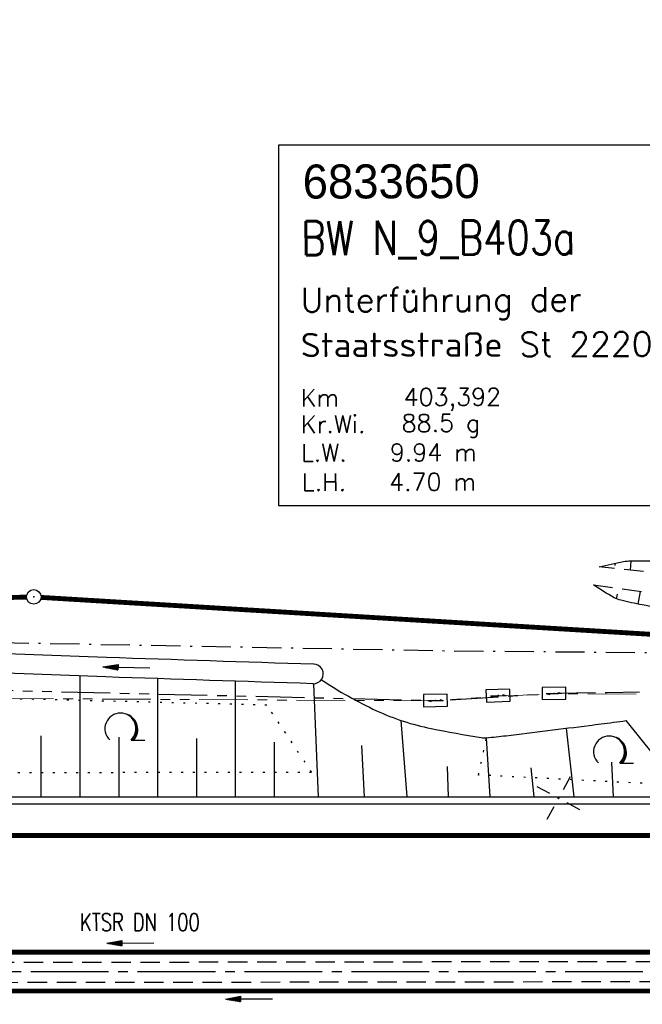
# Model space of a CAD drawing. Extents: x 0 to 1135, y 0 to 420.
# Tile 30 of 74: x 580 to 644, y 217 to 318. Entities that reach past the tile are written whole.
import ezdxf
from ezdxf.enums import TextEntityAlignment as Align

# ---------------------------------------------------------------- set-up
doc = ezdxf.new("R2010")
doc.units = 0
doc.header["$LTSCALE"] = 2
doc.header["$MEASUREMENT"] = 0
for name, pattern in [('ACHSE', [5.5, 4, -0.5, 0.5, -0.5]), ('AUSGEZOGEN', [0]), ('BAB-FM2', [2.6, 1.5, -0.5, 0.1, -0.5]), ('GESTRICH-X2', [1.5, 1, -0.5]), ('PHANTOMX2', [5, 2.5, -0.5, 0.5, -0.5, 0.5, -0.5]), ('PUNKTX2_STR', [0.6, 0.1, -0.5])]:
    doc.linetypes.add(name, pattern=pattern)
doc.layers.get('0').update_dxf_attribs({"color": 8, "linetype": 'AUSGEZOGEN'})
for name, color, linetype in [('ACHSETOP', 250, 'ACHSE'), ('BAB_FM', 8, 'BAB-FM2'), ('BOESCHG', 8, 'AUSGEZOGEN'), ('BW-SCHRIFT', 8, 'AUSGEZOGEN'), ('FBRTOP', 8, 'AUSGEZOGEN'), ('GRENZL-BAB', 7, 'AUSGEZOGEN'), ('GRENZP-BAB', 7, 'AUSGEZOGEN'), ('KANAL', 200, 'GESTRICH-X2'), ('Lichtwellenleiter COLT', 8, 'PHANTOMX2'), ('Lichtwellenleiter GLH', 8, 'PHANTOMX2'), ('MULDE', 8, 'AUSGEZOGEN'), ('NETZ', 250, 'AUSGEZOGEN'), ('NUTZUNG', 8, 'PUNKTX2_STR'), ('PFEIL', 200, 'CONTINUOUS'), ('PFEILTOP', 8, 'AUSGEZOGEN'), ('SIGNATUR', 8, 'AUSGEZOGEN'), ('TEXTO', 200, 'CONTINUOUS'), ('WALD', 8, 'AUSGEZOGEN'), ('WEG', 8, 'GESTRICH-X2')]:
    doc.layers.add(name, color=color, linetype=linetype)
doc.styles.add('ROMANS', font='romans.shx', dxfattribs={"width": 0.8})
doc.styles.add('UNIR-O', font='unir_o.shx')

# ---------------------------------------------------------------- blocks, each defined once
blk = doc.blocks.new('IKR')
at = {"color": 0}
for p, q in [((0, 1), (0, 2.5)), ((-2.5, 0), (-1, 0)), ((1, 0), (2.5, 0)), ((0, -2.5), (0, -1))]:
    blk.add_line(p, q, dxfattribs=at)
blk.add_circle((0, 0), 0.05, dxfattribs=at)
blk.add_point((0, 0), dxfattribs=at)
blk = doc.blocks.new('KS')
for p, q in [((-1.14, 0), (1.14, 0)), ((-1.14, 0), (-0.64, -0.15)), ((0.63, 0.15), (1.14, 0))]:
    blk.add_line(p, q)
blk.add_lwpolyline([(-1.76, -0.89), (1.74, -0.88), (1.73, 0.91), (-1.76, 0.91)], close=True)
blk.add_point((0, 0))
blk.add_point((0, 0))
blk = doc.blocks.new('LW')
at = {"color": 0}
blk.add_line((1.18, 0), (2.58, 0), dxfattribs=at)
for centre, radius, start, end in [((0.07, 1.19), 1.6, 312.7202, 226.7249), ((0.17, 1.08), 1.68, 321.1992, 68.9844), ((0.08, 1.13), 1.67, 319.2916, 65.2101)]:
    blk.add_arc(centre, radius, start, end, dxfattribs=at)
blk = doc.blocks.new('GST')
at = {"color": 0}
blk.add_circle((0, 0), 0.75, dxfattribs=at)
blk.add_point((0, 0), dxfattribs=at)
blk = doc.blocks.new('PFEIL2')
at = {"color": 0}
for p, q in [((0.88, 0), (-2.4, -0.01)), ((0.88, -0.27), (0.88, 0.28)), ((0.88, 0.28), (2.43, 0.01)), ((0.91, 0.27), (0.88, 0.26)), ((0.97, 0.26), (0.88, 0.25)), ((1.02, 0.25), (0.88, 0.23)), ((1.07, 0.24), (0.88, 0.21)), ((1.13, 0.23), (0.88, 0.19)), ((1.18, 0.22), (0.88, 0.17)), ((1.24, 0.21), (0.88, 0.15)), ((1.29, 0.21), (0.88, 0.14)), ((1.34, 0.2), (0.88, 0.12)), ((1.4, 0.19), (0.88, 0.1)), ((1.45, 0.18), (0.88, 0.08)), ((1.51, 0.17), (0.88, 0.06)), ((1.56, 0.16), (0.88, 0.04)), ((1.61, 0.15), (0.88, 0.02)), ((1.67, 0.14), (0.88, 0.01)), ((1.72, 0.13), (0.88, -0.01)), ((1.78, 0.12), (0.88, -0.03)), ((1.83, 0.11), (0.88, -0.05)), ((1.88, 0.1), (0.88, -0.07)), ((1.94, 0.09), (0.88, -0.09)), ((2.05, 0.08), (0.88, -0.12)), ((1.99, 0.08), (0.88, -0.11)), ((2.1, 0.07), (0.88, -0.14)), ((2.15, 0.06), (0.88, -0.16)), ((2.21, 0.05), (0.88, -0.18)), ((2.26, 0.04), (0.88, -0.2)), ((2.32, 0.03), (0.88, -0.22)), ((2.37, 0.02), (0.88, -0.23)), ((2.42, 0.01), (0.88, -0.25)), ((2.43, 0.01), (0.88, -0.27))]:
    blk.add_line(p, q, dxfattribs=at)

msp = doc.modelspace()

# ---------------------------------------------------------------- linework, layer by layer
at = {"layer": 'ACHSETOP'}
msp.add_lwpolyline([(25, 220.37), (70.24, 220.37), (320.24, 220.37), (570.24, 220.37), (770.24, 220.37), (895.24, 220.37), (945.24, 220.37), (950, 220.37)], dxfattribs=at)
at = {"layer": 'BAB_FM', "flags": 128}
msp.add_lwpolyline([(474.2, 248.75), (524.19, 252.02), (574.19, 254.31), (624.19, 253.39), (660.19, 253.08), (672.19, 252.78), (724.19, 250.46), (774.19, 247.88), (824.19, 248.07), (874.19, 250.83), (924.19, 250.61), (950, 250.45)], dxfattribs=at)
at = {"layer": 'BOESCHG'}
for p, q in [((642.99, 262.64), (642.95, 261.69)), ((641.38, 262.4), (641.37, 262.16)), ((643.75, 258.19), (644, 259.5)), ((641.52, 258.72), (641.62, 259.23)), ((586.32, 238.35), (586.32, 250.8)), ((594.32, 238.35), (594.32, 250.52)), ((602.32, 238.35), (602.32, 250.25)), ((610.86, 238.35), (610.39, 250)), ((619.98, 238.35), (619.37, 246.21)), ((637.16, 238.35), (636.38, 245.41)), ((582.32, 238.35), (582.32, 244.65)), ((590.32, 238.35), (590.32, 244.5)), ((598.32, 238.35), (598.32, 244.37)), ((628.54, 238.35), (628.14, 244.43)), ((606.32, 238.35), (606.32, 243.97)), ((615.59, 238.35), (615.31, 243.63)), ((624.22, 238.35), (624.12, 241.49)), ((633.05, 238.35), (632.73, 241.34)), ((641.21, 238.35), (641.06, 241.91))]:
    msp.add_line(p, q, dxfattribs=at)
for points in [[(371.8, 194.57, 0.000005), (348.63, 194.62, 0.000007), (332.46, 194.65, 0.000063)], [(371.8, 193.57, 0.000005), (348.63, 193.62, 0.000007), (332.46, 193.65, 0.000063)], [(639.73, 262.03, -0.012988), (642.24, 262.57, -0.044126), (642.99, 262.64, -0.002158), (645.53, 262.65, -0.000921), (651.48, 262.63, -0.003891), (653.79, 262.61, -0.002104), (658.07, 262.5)], [(658.08, 255.67, -0.004299), (653.5, 256.36, -0.006838), (650.64, 256.86, -0.002501), (644.18, 258.11, -0.007252), (641.97, 258.58, -0.072213), (641.28, 258.85, -0.021146), (639.15, 260.17)], [(611.17, 250.41, 0.040114), (616.83, 247.22, 0.059256), (622.45, 245.39, 0.007189), (627.59, 244.45, 0.067765), (628.14, 244.43, 0.00427), (630.16, 244.65, 0.001003), (638.73, 245.71, 0.001265), (639.94, 245.86, 0.000598), (642.51, 246.2)]]:
    msp.add_lwpolyline(points, format="xyb", dxfattribs=at)
for points in [[(479.16, 238.35), (570.24, 238.35), (610.32, 238.35)], [(610.32, 238.35), (650.12, 238.35)]]:
    msp.add_lwpolyline(points, dxfattribs=at)
at = {"layer": 'BW-SCHRIFT'}
msp.add_lwpolyline([(606.75, 268.35), (651.91, 268.35), (651.91, 305.43), (606.75, 305.43)], close=True, dxfattribs=at)
at = {"layer": 'FBRTOP'}
msp.add_lwpolyline([(283.57, 237.62), (320.24, 237.62), (570.24, 237.62), (650.12, 237.62)], dxfattribs=at)
at = {"layer": 'FBRTOP', "const_width": 0.5}
msp.add_lwpolyline([(25, 234.37), (70.24, 234.37), (320.24, 234.37), (570.24, 234.37), (770.24, 234.37), (895.24, 234.37), (945.24, 234.37), (950, 234.37)], dxfattribs=at)
for points in [[(25, 222.37, -0.000001), (70.24, 222.37, -0.000001), (195.24, 222.37, 0.000001), (320.24, 222.37, 0.000001), (445.24, 222.37, -0.000001), (570.24, 222.37, -0.000001), (656.28, 222.37, 0.000001)], [(25, 218.37, -0.000001), (70.24, 218.37, -0.000001), (195.24, 218.37, 0.000001), (320.24, 218.37, 0.000001), (445.24, 218.37, -0.000001), (570.24, 218.37, -0.000001), (655.53, 218.37, 0.000001)]]:
    msp.add_lwpolyline(points, format="xyb", dxfattribs=at)
at = {"layer": 'GRENZL-BAB', "const_width": 0.5}
for points in [[(580.8, 258.91), (510.88, 257.33)], [(655.35, 254.46), (582.3, 258.88)]]:
    msp.add_lwpolyline(points, dxfattribs=at)
at = {"layer": 'KANAL'}
for p, q in [((556.53, 221.3), (653.7, 221.44)), ((556.91, 219.24), (652.75, 219.36))]:
    msp.add_line(p, q, dxfattribs=at)
at = {"layer": 'Lichtwellenleiter COLT', "lineweight": 0, "flags": 128}
msp.add_lwpolyline([(643.56, 248.92), (635.12, 248.97), (629.35, 248.72), (622.86, 248.23), (542.12, 248.68), (498.64, 244.16), (479.23, 243.58), (452.44, 246.6), (345.77, 248.16), (247.36, 246.73), (240.86, 246.68)], dxfattribs=at)
at = {"layer": 'Lichtwellenleiter GLH', "flags": 128}
for points in [[(25, 246.21), (59.53, 245.32), (125.91, 245.69), (136.34, 245.9), (168.01, 246.64), (204.73, 246.48), (247.58, 246.63), (264.78, 246.78), (311, 247.49), (346.19, 248.1), (354.53, 248.21), (400.55, 249.96), (452.71, 246.52), (479.6, 243.57), (499.04, 244.26), (542.5, 248.68), (576.76, 249.35), (623.13, 248.26), (635.37, 249.03), (640.58, 249.11)], [(640.58, 249.11), (643.9, 249.16)]]:
    msp.add_lwpolyline(points, dxfattribs=at)
at = {"layer": 'MULDE'}
msp.add_line((645.35, 242.73), (642.51, 246.2), dxfattribs=at)
for points in [[(610.36, 252, -0.000831), (589.03, 252.7, -0.001185), (574.06, 253.26, -0.001795), (554.36, 254.1, 0.022111), (552.76, 254.11, 0.036154), (550.19, 253.81, -0.010043), (541.02, 252.27, -0.001088), (529.46, 250.6, -0.00099), (516.75, 248.81, -0.022334), (507.52, 247.94, 0.024238), (499.02, 247.11, 0.070815), (493.29, 245.42, -0.066699), (487.23, 243.58, -0.016699), (477.9, 242.38, -0.013658), (466.42, 241.6, -0.0012), (455.58, 241.18, -0.005583), (453.27, 241.13, -0.001195)], [(610.29, 250, -0.000834), (588.98, 250.7, -0.001186), (573.99, 251.26, -0.00179), (554.46, 252.1, 0.022185), (552.88, 252.1, 0.036042), (550.35, 251.81, -0.009996), (541.32, 250.3, -0.001101), (529.74, 248.62, -0.001), (516.99, 246.82, -0.022282), (507.85, 245.96, 0.024117), (499.41, 245.14, 0.07086), (493.69, 243.46, -0.066529), (487.62, 241.61, -0.016833), (478.21, 240.39, -0.013664), (466.55, 239.6, -0.001194), (455.63, 239.18, -0.005609), (453.31, 239.13, -0.00119), (441.5, 239, -0.001902), (434.11, 238.96, -0.000002), (434.04, 238.96, 0.000216)]]:
    msp.add_lwpolyline(points, format="xyb", dxfattribs=at)
msp.add_arc((610.35, 251), 1, 266.1832, 89.8464, dxfattribs=at)
at = {"layer": 'NUTZUNG'}
for p, q in [((610.14, 240.91), (605.54, 247.8)), ((627.33, 240.6), (628.14, 244.43)), ((650.15, 239.45), (627.33, 240.6))]:
    msp.add_line(p, q, dxfattribs=at)
at = {"layer": 'NUTZUNG', "flags": 128}
for points in [[(605.54, 247.8), (580.32, 248.42), (543.88, 248.5), (517.67, 244.4)], [(517.67, 244.4), (517.56, 240.76), (610.14, 240.91)]]:
    msp.add_lwpolyline(points, dxfattribs=at)
at = {"layer": 'WEG'}
for p, q in [((653.27, 260.59), (639.73, 262.03)), ((639.15, 260.17), (653.18, 258.23))]:
    msp.add_line(p, q, dxfattribs=at)

# ---------------------------------------------------------------- block references
at = {"layer": 'GRENZP-BAB'}
msp.add_blockref('GST', (581.55, 258.93), dxfattribs=at)
at = {"layer": 'NETZ', "rotation": 151.5965}
msp.add_blockref('IKR', (635.56, 238.21), dxfattribs=at)
at = {"layer": 'PFEIL'}
for p, rotation in [((591.49, 223.31), 180.0765354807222), ((603.71, 217.56), 180.059335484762)]:
    msp.add_blockref('PFEIL2', p, dxfattribs=dict(at, rotation=rotation))
at = {"layer": 'PFEILTOP', "rotation": 178.4699938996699}
msp.add_blockref('PFEIL2', (591.09, 251.67), dxfattribs=at)
at = {"layer": 'SIGNATUR', "zscale": 0.7}
for p, xscale, yscale, rotation in [((629.35, 248.77), 0.6999999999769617, 0.7000000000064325, 2.208696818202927), ((635.1, 249), 0.7000000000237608, 0.7000000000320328, 0.5771247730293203), ((622.89, 248.27), 0.7000000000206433, 0.7000000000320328, 0.9934446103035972)]:
    msp.add_blockref('KS', p, dxfattribs=dict(at, xscale=xscale, yscale=yscale, rotation=rotation))
at = {"layer": 'WALD'}
for p in [(590.4, 244.19), (640.7, 241.82)]:
    msp.add_blockref('LW', p, dxfattribs=at)

# ---------------------------------------------------------------- texts
at = {"layer": 'BW-SCHRIFT'}
for s, height, style, p in [('6833650', 3.5, 'UNIR-O', (609.23, 299.92)), ('Unterführung der', 2.5, 'ROMANS', (609.01, 288.24)), ('Staatsstraße St 2220', 2.5, 'ROMANS', (609.03, 283.6)), ('Km', 1.8, 'ROMANS', (609.04, 278.52)), ('403,392', 1.8, 'ROMANS', (619.62, 278.6)), ('Kr.Wi.', 1.8, 'ROMANS', (609.05, 275.79)), ('88.5 g', 1.8, 'ROMANS', (619.41, 275.91)), ('L.W.   9.94 m', 1.8, 'ROMANS', (609.06, 272.86)), ('L.H.   4.70 m', 1.8, 'ROMANS', (609.15, 269.83))]:
    msp.add_text(s, height=height, rotation=0.1716, dxfattribs=dict(at, style=style)).set_placement(p)
at = {"layer": 'BW-SCHRIFT', "style": 'ROMANS', "width": 0.8}
msp.add_text('BW N_9_B403a', height=3.5, rotation=0.1716, dxfattribs=at).set_placement((609.09, 294.1))
at = {"layer": 'TEXTO', "style": 'ROMANS', "width": 0.75}
msp.add_text('KTSR DN 100', height=1.8, rotation=0.0765, dxfattribs=at).set_placement((592.47, 224.56), align=Align.CENTER)

doc.saveas('drawing.dxf')
